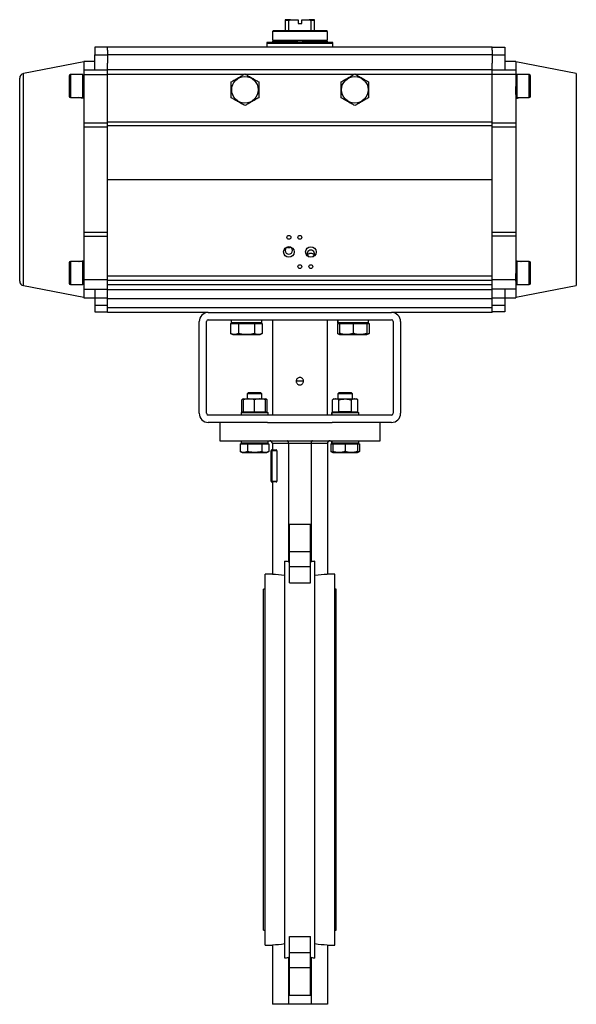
# Model space of a CAD drawing. Header units: millimetres. Extents: x 1132 to 3959, y 83 to 2899.
# Tile 2 of 7: x 1132 to 1740, y 1041 to 2115. Entities that reach past the tile are written whole.
import ezdxf

# ---------------------------------------------------------------- set-up
doc = ezdxf.new("R2010")
doc.units = ezdxf.units.MM

msp = doc.modelspace()

# ---------------------------------------------------------------- linework, layer by layer
at = {"color": 7, "linetype": 'Continuous', "lineweight": 25}
for p, q in [((1422.5, 2115.5), (1422.5, 2114.5)), ((1428.2, 2115.5), (1422.5, 2115.5)), ((1426.5, 2114.5), (1422.5, 2114.5)), ((1422.5, 2114.5), (1422.5, 2103.5)), ((1426.5, 2114.5), (1428.2, 2115.5)), ((1426.5, 2103.5), (1426.5, 2114.5)), ((1428.2, 2115.5), (1436.5, 2115.5)), ((1436.5, 2115.5), (1436.5, 2111.5)), ((1436.5, 2111.5), (1440.5, 2111.5)), ((1440.5, 2111.5), (1440.5, 2115.5)), ((1440.5, 2115.5), (1448.7, 2115.5)), ((1448.7, 2115.5), (1450.5, 2114.5)), ((1454.5, 2115.5), (1448.7, 2115.5)), ((1450.5, 2114.5), (1450.5, 2103.5)), ((1454.5, 2114.5), (1450.5, 2114.5)), ((1454.5, 2114.5), (1454.5, 2115.5)), ((1454.5, 2103.5), (1454.5, 2114.5)), ((1409.5, 2103.5), (1408.5, 2102.5)), ((1408.5, 2102.5), (1408.5, 2093)), ((1468.5, 2102.5), (1408.5, 2102.5)), ((1438.5, 2103.5), (1409.5, 2103.5)), ((1467.5, 2103.5), (1438.5, 2103.5)), ((1468.5, 2102.5), (1467.5, 2103.5)), ((1468.5, 2093), (1468.5, 2102.5)), ((1228.5, 2085.5), (1214.5, 2085.5)), ((1214.5, 2085.5), (1214.5, 2077.1)), ((1228.5, 2086), (1648.5, 2086)), ((1228.5, 2082.2), (1228.5, 2086)), ((1402.5, 2090.7), (1402.5, 2089.5)), ((1474.5, 2090.7), (1402.5, 2090.7)), ((1402.5, 2089.5), (1402.5, 2086)), ((1474.5, 2089.5), (1402.5, 2089.5)), ((1408.5, 2093), (1468.5, 2093)), ((1408.5, 2091.9), (1408.5, 2090.9)), ((1430.5, 2091.9), (1408.5, 2091.9)), ((1408.5, 2090.9), (1408.5, 2090.7)), ((1430.5, 2090.9), (1408.5, 2090.9)), ((1410.5, 2093), (1410.5, 2091.9)), ((1430.5, 2090.9), (1430.5, 2091.9)), ((1431.4, 2091.9), (1430.5, 2091.9)), ((1430.5, 2090.9), (1431.4, 2090.9)), ((1431.4, 2091.9), (1431.4, 2090.9)), ((1435.5, 2091.9), (1431.4, 2091.9)), ((1431.4, 2090.9), (1435.5, 2090.9)), ((1435.5, 2091.9), (1435.5, 2090.9)), ((1441.5, 2090.9), (1435.5, 2090.9)), ((1441.5, 2091.9), (1441.5, 2090.9)), ((1445.5, 2091.9), (1441.5, 2091.9)), ((1441.5, 2090.9), (1445.5, 2090.9)), ((1445.5, 2091.9), (1445.5, 2090.9)), ((1446.5, 2091.9), (1445.5, 2091.9)), ((1445.5, 2090.9), (1446.5, 2090.9)), ((1446.5, 2091.9), (1446.5, 2090.9)), ((1468.5, 2091.9), (1446.5, 2091.9)), ((1468.5, 2090.9), (1446.5, 2090.9)), ((1466.5, 2091.9), (1466.5, 2093)), ((1468.5, 2090.9), (1468.5, 2091.9)), ((1468.5, 2090.7), (1468.5, 2090.9)), ((1474.5, 2089.5), (1474.5, 2090.7)), ((1474.5, 2086), (1474.5, 2089.5)), ((1648.5, 2082.2), (1648.5, 2086)), ((1648.5, 2085.5), (1662.5, 2085.5)), ((1662.5, 2085.5), (1662.5, 2077.1)), ((1214.5, 2060.5), (1214.5, 2077.1)), ((1214.5, 2077.1), (1228.5, 2077.1)), ((1228.5, 2082.2), (1228.5, 2077.1)), ((1228.5, 2077.6), (1648.5, 2077.6)), ((1228.5, 2077.1), (1228.5, 2067.9)), ((1648.5, 2082.2), (1648.5, 2077.1)), ((1648.5, 2077.1), (1662.5, 2077.1)), ((1648.5, 2077.1), (1648.5, 2067.9)), ((1662.5, 2077.1), (1662.5, 2060.5)), ((1202.5, 2069.5), (1136.5, 2056.7)), ((1214.5, 2070), (1202.5, 2070)), ((1202.5, 2070), (1202.5, 2060.5)), ((1228.5, 2061), (1228.5, 2067.9)), ((1648.5, 2061), (1648.5, 2067.9)), ((1674.5, 2070), (1662.5, 2070)), ((1674.5, 2070), (1674.5, 2060.5)), ((1740.4, 2056.7), (1674.5, 2069.5)), ((1201.5, 2055.5), (1188, 2055.5)), ((1201.5, 2043), (1201.5, 2055.5)), ((1202.1, 2055), (1201.5, 2055)), ((1228.5, 2060.5), (1202.5, 2060.5)), ((1202.5, 2060.5), (1202.5, 2055.5)), ((1202.5, 2055.5), (1228.5, 2055.5)), ((1202.5, 2055.5), (1202.5, 2002.8)), ((1228.5, 2061), (1648.5, 2061)), ((1228.5, 2056), (1228.5, 2061)), ((1228.5, 2004), (1228.5, 2056)), ((1648.5, 2056), (1648.5, 2061)), ((1674.5, 2060.5), (1648.5, 2060.5)), ((1648.5, 2004), (1648.5, 2056)), ((1674.5, 2055.5), (1648.5, 2055.5)), ((1674.5, 2060.5), (1674.5, 2055.5)), ((1674.5, 2055.5), (1674.5, 2002.8)), ((1675.5, 2055), (1674.8, 2055)), ((1689, 2055.5), (1675.5, 2055.5)), ((1675.5, 2055.5), (1675.5, 2030.5)), ((1201.5, 2030.5), (1201.5, 2043)), ((1202.5, 2051), (1202.2, 2051)), ((1674.8, 2051), (1674.5, 2051)), ((1675.5, 2043), (1674.5, 2043)), ((1675.5, 2044), (1675, 2044)), ((1201.5, 2031), (1202.3, 2031)), ((1202.3, 2035), (1202.5, 2035)), ((1674.5, 2035), (1674.5, 2035)), ((1674.6, 2031), (1675.5, 2031)), ((1188, 2030.5), (1201.5, 2030.5)), ((1675.5, 2030.5), (1689, 2030.5)), ((1202.5, 2002.8), (1228.5, 2002.8)), ((1202.5, 2002.8), (1202.5, 1998.3)), ((1228.5, 2004), (1648.5, 2004)), ((1228.5, 1999.5), (1228.5, 2004)), ((1228.5, 1941), (1228.5, 1999.5)), ((1648.5, 1999.5), (1228.5, 1999.5)), ((1648.5, 1999.5), (1648.5, 2004)), ((1648.5, 2002.8), (1674.5, 2002.8)), ((1648.5, 1941), (1648.5, 1999.5)), ((1674.5, 2002.8), (1674.5, 1998.3)), ((1228.5, 1998.3), (1202.5, 1998.3)), ((1202.5, 1998.3), (1202.5, 1883.6)), ((1674.5, 1998.3), (1648.5, 1998.3)), ((1674.5, 1998.3), (1674.5, 1883.6)), ((1228.5, 1941), (1648.5, 1941)), ((1228.5, 1836), (1228.5, 1941)), ((1648.5, 1836), (1648.5, 1941)), ((1202.5, 1883.6), (1228.5, 1883.6)), ((1202.5, 1883.6), (1202.5, 1879.2)), ((1648.5, 1883.6), (1674.5, 1883.6)), ((1674.5, 1883.6), (1674.5, 1879.2)), ((1202.5, 1879.2), (1228.5, 1879.2)), ((1202.5, 1879.2), (1202.5, 1831.5)), ((1674.5, 1879.2), (1648.5, 1879.2)), ((1674.5, 1879.2), (1674.5, 1831.5)), ((1428.6, 1867), (1428.6, 1867.1)), ((1201.5, 1851.5), (1188, 1851.5)), ((1201.5, 1839), (1201.5, 1851.5)), ((1202.1, 1851), (1201.5, 1851)), ((1675.5, 1851), (1674.8, 1851)), ((1689, 1851.5), (1675.5, 1851.5)), ((1675.5, 1851.5), (1675.5, 1826.5)), ((1201.5, 1826.5), (1201.5, 1839)), ((1202.5, 1847), (1202.2, 1847)), ((1674.8, 1847), (1674.5, 1847)), ((1675.5, 1839), (1674.5, 1839)), ((1675.5, 1840), (1675, 1840)), ((1201.5, 1827), (1202.3, 1827)), ((1202.3, 1831), (1202.5, 1831)), ((1228.5, 1831.5), (1202.5, 1831.5)), ((1202.5, 1831.5), (1202.5, 1821.5)), ((1228.5, 1836), (1648.5, 1836)), ((1228.5, 1831), (1228.5, 1836)), ((1648.5, 1831), (1228.5, 1831)), ((1228.5, 1826), (1228.5, 1831)), ((1648.5, 1831), (1648.5, 1836)), ((1674.5, 1831.5), (1648.5, 1831.5)), ((1648.5, 1826), (1648.5, 1831)), ((1674.5, 1831.5), (1674.5, 1821.5)), ((1674.6, 1827), (1675.5, 1827)), ((1136.5, 1825.3), (1202.5, 1812.5)), ((1188, 1826.5), (1201.5, 1826.5)), ((1202.5, 1821.5), (1228.5, 1821.5)), ((1202.5, 1821.5), (1202.5, 1812)), ((1214.5, 1821.5), (1214.5, 1811.5)), ((1648.5, 1826), (1228.5, 1826)), ((1228.5, 1821), (1228.5, 1826)), ((1228.5, 1821), (1648.5, 1821)), ((1228.5, 1811), (1228.5, 1821)), ((1648.5, 1821), (1648.5, 1826)), ((1674.5, 1821.5), (1648.5, 1821.5)), ((1648.5, 1811), (1648.5, 1821)), ((1662.5, 1821.5), (1662.5, 1811.5)), ((1674.5, 1812.5), (1740.4, 1825.3)), ((1674.5, 1821.5), (1674.5, 1812)), ((1675.5, 1826.5), (1689, 1826.5)), ((1202.5, 1812), (1214.5, 1812)), ((1228.5, 1811.5), (1214.5, 1811.5)), ((1214.5, 1811.5), (1214.5, 1803.5)), ((1648.5, 1811), (1228.5, 1811)), ((1228.5, 1801), (1228.5, 1811)), ((1662.5, 1811.5), (1648.5, 1811.5)), ((1648.5, 1801), (1648.5, 1811)), ((1662.5, 1812), (1674.5, 1812)), ((1662.5, 1811.5), (1662.5, 1803.5)), ((1228.5, 1803.5), (1214.5, 1803.5)), ((1214.5, 1803.5), (1214.5, 1796.5)), ((1214.5, 1796.5), (1228.5, 1796.5)), ((1648.5, 1801), (1228.5, 1801)), ((1228.5, 1796), (1228.5, 1801)), ((1338.5, 1796), (1228.5, 1796)), ((1338.5, 1796), (1538.5, 1796)), ((1648.5, 1796), (1538.5, 1796)), ((1662.5, 1803.5), (1648.5, 1803.5)), ((1648.5, 1796), (1648.5, 1801)), ((1662.5, 1796.5), (1648.5, 1796.5)), ((1662.5, 1803.5), (1662.5, 1796.5)), ((1328.5, 1686), (1328.5, 1786)), ((1336.5, 1686), (1336.5, 1786)), ((1338.5, 1788), (1538.5, 1788)), ((1362.8, 1784), (1362.8, 1773.1)), ((1362.8, 1784), (1371.5, 1784)), ((1363.3, 1788), (1363.3, 1784.8)), ((1396.9, 1784.8), (1363.3, 1784.8)), ((1366.3, 1784.8), (1366.3, 1784)), ((1371.5, 1784), (1371.5, 1773.1)), ((1371.5, 1784), (1388.8, 1784)), ((1388.8, 1784), (1388.8, 1773.1)), ((1388.8, 1784), (1397.4, 1784)), ((1394, 1784), (1394, 1784.8)), ((1396.9, 1784.8), (1396.9, 1788)), ((1397.4, 1784), (1397.4, 1773.1)), ((1408.5, 1788), (1408.5, 1684)), ((1468.5, 1684), (1468.5, 1788)), ((1479.5, 1784), (1479.5, 1773.1)), ((1479.5, 1784), (1481.8, 1784)), ((1480, 1788), (1480, 1784.8)), ((1480, 1784.8), (1480, 1788)), ((1513.6, 1784.8), (1480, 1784.8)), ((1480, 1784.8), (1480, 1784.8)), ((1481.8, 1784), (1481.8, 1773.1)), ((1481.8, 1784), (1496.8, 1784)), ((1483, 1784.8), (1483, 1784)), ((1496.8, 1784), (1496.8, 1773.1)), ((1496.8, 1784), (1511.8, 1784)), ((1510.7, 1784), (1510.7, 1784.8)), ((1511.8, 1784), (1514.1, 1784)), ((1511.8, 1784), (1511.8, 1773.1)), ((1513.6, 1784.8), (1513.6, 1788)), ((1514.1, 1784), (1514.1, 1773.1)), ((1540.5, 1786), (1540.5, 1686)), ((1548.5, 1786), (1548.5, 1686)), ((1362.8, 1773.1), (1365.1, 1771.8)), ((1395.1, 1771.8), (1397.4, 1773.1)), ((1479.5, 1773.1), (1481.8, 1771.8)), ((1511.8, 1771.8), (1514.1, 1773.1)), ((1365.1, 1771.8), (1367.1, 1771.8)), ((1367.1, 1771.8), (1380.1, 1771.8)), ((1380.1, 1771.8), (1393.1, 1771.8)), ((1393.1, 1771.8), (1395.1, 1771.8)), ((1481.8, 1771.8), (1489.3, 1771.8)), ((1489.3, 1771.8), (1504.3, 1771.8)), ((1504.3, 1771.8), (1511.8, 1771.8)), ((1442.5, 1721), (1434.5, 1721)), ((1377, 1701.6), (1375.1, 1700.5)), ((1375.1, 1687.6), (1375.1, 1700.5)), ((1377, 1701.6), (1383, 1701.6)), ((1377, 1687.6), (1377, 1700.5)), ((1382.1, 1708.2), (1381, 1707.1)), ((1381, 1707.1), (1381, 1701.6)), ((1397, 1707.1), (1381, 1707.1)), ((1395.9, 1708.2), (1382.1, 1708.2)), ((1383, 1701.6), (1395, 1701.6)), ((1389, 1687.6), (1389, 1700.5)), ((1395, 1701.6), (1401, 1701.6)), ((1397, 1707.1), (1395.9, 1708.2)), ((1397, 1701.6), (1397, 1707.1)), ((1402.8, 1700.5), (1401, 1701.6)), ((1401, 1687.6), (1401, 1700.5)), ((1402.8, 1687.6), (1402.8, 1700.5)), ((1476, 1701.6), (1474.1, 1700.5)), ((1474.1, 1687.6), (1474.1, 1700.5)), ((1476, 1701.6), (1477.6, 1701.6)), ((1477.6, 1701.6), (1488, 1701.6)), ((1481.1, 1708.2), (1480, 1707.1)), ((1480, 1707.1), (1480, 1701.6)), ((1496, 1707.1), (1480, 1707.1)), ((1481, 1687.6), (1481, 1700.5)), ((1494.9, 1708.2), (1481.1, 1708.2)), ((1488, 1701.6), (1498.4, 1701.6)), ((1496, 1707.1), (1494.9, 1708.2)), ((1494.9, 1687.6), (1494.9, 1700.5)), ((1496, 1701.6), (1496, 1707.1)), ((1498.4, 1701.6), (1500, 1701.6)), ((1501.8, 1700.5), (1500, 1701.6)), ((1501.8, 1687.6), (1501.8, 1700.5)), ((1375.1, 1687.6), (1377, 1687.6)), ((1377, 1687.6), (1377, 1686.8)), ((1377, 1687.6), (1383, 1687.6)), ((1383, 1687.6), (1389, 1687.6)), ((1389, 1687.6), (1395, 1687.6)), ((1395, 1687.6), (1401, 1687.6)), ((1401, 1686.8), (1401, 1687.6)), ((1401, 1687.6), (1402.8, 1687.6)), ((1474.1, 1687.6), (1477.6, 1687.6)), ((1476, 1687.6), (1476, 1686.8)), ((1477.6, 1687.6), (1481, 1687.6)), ((1488, 1687.6), (1481, 1687.6)), ((1494.9, 1687.6), (1488, 1687.6)), ((1494.9, 1687.6), (1498.4, 1687.6)), ((1498.4, 1687.6), (1501.8, 1687.6)), ((1500, 1686.8), (1500, 1687.6)), ((1538.5, 1684), (1338.5, 1684)), ((1374.3, 1686.8), (1374.3, 1684)), ((1374.3, 1686.8), (1403.7, 1686.8)), ((1403.7, 1684), (1403.7, 1686.8)), ((1473.3, 1686.8), (1473.3, 1684)), ((1473.3, 1686.8), (1473.3, 1686.8)), ((1473.3, 1686.8), (1502.7, 1686.8)), ((1473.3, 1684), (1473.3, 1686.8)), ((1502.7, 1684), (1502.7, 1686.8)), ((1403, 1676), (1338.5, 1676)), ((1351, 1676), (1351, 1656)), ((1403, 1676), (1473.9, 1676)), ((1538.5, 1676), (1473.9, 1676)), ((1526, 1656), (1526, 1676)), ((1351, 1656), (1526, 1656)), ((1374.3, 1656), (1374.3, 1653.2)), ((1403.7, 1653.2), (1403.7, 1656)), ((1473.3, 1656), (1473.3, 1653.2)), ((1473.3, 1653.2), (1473.3, 1656)), ((1502.7, 1653.2), (1502.7, 1656)), ((1373.4, 1652.6), (1373.4, 1644.4)), ((1373.4, 1652.6), (1377.3, 1652.6)), ((1373.4, 1644.4), (1375.5, 1643.2)), ((1403.7, 1653.2), (1374.3, 1653.2)), ((1375.5, 1653.2), (1375.5, 1652.6)), ((1377.3, 1652.6), (1381.2, 1652.6)), ((1381.2, 1652.6), (1381.2, 1644.4)), ((1381.2, 1652.6), (1389, 1652.6)), ((1389, 1652.6), (1396.8, 1652.6)), ((1396.8, 1652.6), (1396.8, 1644.4)), ((1396.8, 1652.6), (1400.7, 1652.6)), ((1400.7, 1652.6), (1404.6, 1652.6)), ((1402.5, 1652.6), (1402.5, 1653.2)), ((1402.5, 1643.2), (1404.6, 1644.4)), ((1404.6, 1652.6), (1404.6, 1644.4)), ((1408, 1645), (1407, 1645)), ((1407, 1612), (1407, 1645)), ((1408, 1645), (1408, 1646)), ((1408, 1646), (1412.5, 1646)), ((1413.5, 1645), (1408, 1645)), ((1408, 1645), (1408, 1612)), ((1426, 1653), (1408.5, 1653)), ((1408.5, 1653), (1408.5, 1646)), ((1413.5, 1645), (1413.5, 1612)), ((1450.9, 1653), (1426, 1653)), ((1426, 1653), (1426, 1523.9)), ((1468.5, 1653), (1450.9, 1653)), ((1450.9, 1653), (1450.9, 1523.9)), ((1468.5, 1653), (1468.5, 1510.1)), ((1472.4, 1652.6), (1472.4, 1644.4)), ((1472.4, 1652.6), (1474.5, 1652.6)), ((1472.4, 1644.4), (1474.5, 1643.2)), ((1473.3, 1653.2), (1473.3, 1653.2)), ((1502.7, 1653.2), (1473.3, 1653.2)), ((1474.5, 1653.2), (1474.5, 1652.6)), ((1474.5, 1652.6), (1474.5, 1644.4)), ((1474.5, 1652.6), (1481.2, 1652.6)), ((1481.2, 1652.6), (1488, 1652.6)), ((1488, 1652.6), (1488, 1644.4)), ((1488, 1652.6), (1494.7, 1652.6)), ((1494.7, 1652.6), (1501.5, 1652.6)), ((1501.5, 1652.6), (1501.5, 1653.2)), ((1501.5, 1652.6), (1503.5, 1652.6)), ((1501.5, 1652.6), (1501.5, 1644.4)), ((1501.5, 1643.2), (1503.5, 1644.4)), ((1503.5, 1652.6), (1503.5, 1644.4)), ((1375.5, 1643.2), (1377.3, 1643.2)), ((1377.3, 1643.2), (1389, 1643.2)), ((1389, 1643.2), (1400.7, 1643.2)), ((1400.7, 1643.2), (1402.5, 1643.2)), ((1474.5, 1643.2), (1481.2, 1643.2)), ((1481.2, 1643.2), (1494.7, 1643.2)), ((1494.7, 1643.2), (1501.5, 1643.2)), ((1407, 1612), (1408, 1612)), ((1408, 1612), (1413.5, 1612)), ((1408, 1611), (1408, 1612)), ((1412.5, 1611), (1408, 1611)), ((1408.5, 1611), (1408.5, 1510.1)), ((1427, 1535), (1427, 1565)), ((1427, 1565), (1450, 1565)), ((1450, 1535), (1450, 1565)), ((1427, 1518.6), (1427, 1535)), ((1427, 1535), (1450, 1535)), ((1450, 1518.6), (1450, 1535)), ((1422, 1091.5), (1422, 1524.4)), ((1426, 1523.9), (1427, 1523.9)), ((1427, 1500.9), (1427, 1518.6)), ((1427, 1518.6), (1450, 1518.6)), ((1450, 1523.9), (1450.9, 1523.9)), ((1450, 1500.9), (1450, 1518.6)), ((1455, 1091.5), (1455, 1524.4)), ((1408.5, 1510.5), (1400.4, 1510.5)), ((1400.4, 1308), (1400.4, 1510.5)), ((1476.6, 1510.5), (1468.5, 1510.5)), ((1476.6, 1308), (1476.6, 1510.5)), ((1400.4, 1494), (1398.7, 1494)), ((1398.7, 1308), (1398.7, 1494)), ((1427, 1500.9), (1450, 1500.9)), ((1478.2, 1494), (1476.6, 1494)), ((1478.2, 1308), (1478.2, 1494)), ((1398.7, 1121.9), (1398.7, 1308)), ((1400.4, 1105.5), (1400.4, 1308)), ((1476.6, 1105.5), (1476.6, 1308)), ((1478.2, 1121.9), (1478.2, 1308)), ((1398.7, 1121.9), (1400.4, 1121.9)), ((1476.6, 1121.9), (1478.2, 1121.9)), ((1427, 1115.1), (1450, 1115.1)), ((1427, 1097.4), (1427, 1115.1)), ((1450, 1097.4), (1450, 1115.1)), ((1400.4, 1105.5), (1408.5, 1105.5)), ((1408.5, 1105.9), (1408.5, 1041)), ((1427, 1097.4), (1450, 1097.4)), ((1427, 1081), (1427, 1097.4)), ((1450, 1081), (1450, 1097.4)), ((1468.5, 1105.9), (1468.5, 1041)), ((1468.5, 1105.5), (1476.6, 1105.5)), ((1427, 1092.1), (1426, 1092.1)), ((1426, 1092.1), (1426, 1041)), ((1450.9, 1092.1), (1450, 1092.1)), ((1450.9, 1092.1), (1450.9, 1041)), ((1427, 1051), (1427, 1081)), ((1427, 1081), (1450, 1081)), ((1450, 1051), (1450, 1081)), ((1427, 1051), (1450, 1051)), ((1426, 1041), (1408.5, 1041)), ((1450.9, 1041), (1426, 1041)), ((1468.5, 1041), (1450.9, 1041))]:
    msp.add_line(p, q, dxfattribs=at)
at = {"color": 8, "linetype": 'Continuous', "lineweight": 25}
for p, q in [((1136.5, 1941.9), (1136.5, 2056.7)), ((1188, 2055.5), (1188, 2043)), ((1228.5, 2056), (1377.9, 2056)), ((1379, 2056), (1497.9, 2056)), ((1499, 2056), (1648.5, 2056)), ((1689, 2030.5), (1689, 2055.5)), ((1740.4, 2056.7), (1740.4, 1825.3)), ((1188, 2043), (1188, 2030.5)), ((1136.5, 1825.3), (1136.5, 1941.9)), ((1188, 1851.5), (1188, 1839)), ((1689, 1826.5), (1689, 1851.5)), ((1188, 1839), (1188, 1826.5))]:
    msp.add_line(p, q, dxfattribs=at)
at = {"color": 7, "linetype": 'Continuous', "lineweight": 25}
for centre, radius in [((1378.5, 2039), 14.5), ((1498.5, 2039), 14.5), ((1426.5, 1878), 2.1), ((1438.5, 1878), 2.1), ((1426.5, 1862), 5.75), ((1450.5, 1862), 5.75), ((1438.5, 1846), 2.1), ((1450.5, 1846), 2.1)]:
    msp.add_circle(centre, radius, dxfattribs=at)
for centre, radius, start, end in [((1137.5, 2051.8), 5, 101, 180), ((1188, 2054), 1.5, 90, 180), ((1689, 2054), 1.5, 0, 90), ((1188, 2032), 1.5, 180, 270), ((1689, 2032), 1.5, 270, 0), ((1188, 1850), 1.5, 90, 180), ((1689, 1850), 1.5, 0, 90), ((1137.5, 1830.2), 5, 180, 259), ((1188, 1828), 1.5, 180, 270), ((1689, 1828), 1.5, 270, 0), ((1338.5, 1786), 10, 90, 180), ((1538.5, 1786), 10, 0, 90), ((1338.5, 1786), 2, 90, 180), ((1538.5, 1786), 2, 0, 90), ((1338.5, 1686), 10, 180, 270), ((1338.5, 1686), 2, 180, 270), ((1538.5, 1686), 2, 270, 0), ((1538.5, 1686), 10, 270, 0), ((1405.5, 1653), 3, 0, 90), ((1471.5, 1653), 3, 90, 180), ((1408, 1645), 1, 90, 180), ((1412.5, 1645), 1, 0, 90), ((1408, 1612), 1, 180, 270), ((1412.5, 1612), 1, 270, 0), ((1396, 1308), 218, 82.0902, 83.1697), ((1480.9, 1308), 218, 96.8303, 97.9098), ((1396, 1308), 202.5, 82.6441, 86.4818), ((1480.9, 1308), 202.5, 93.5182, 97.3559), ((1396, 1308), 202.5, 273.5182, 277.3559), ((1480.9, 1308), 202.5, 262.6441, 266.4818), ((1396, 1308), 218, 276.8303, 277.9098), ((1480.9, 1308), 218, 262.0902, 263.1697)]:
    msp.add_arc(centre, radius, start, end, dxfattribs=at)
for centre, major_axis, ratio, start_param, end_param in [((1426.5, 1863.6), (0, -4.14), 0.965926, 3.153032, 9.413338), ((1450.5, 1860), (0, 4.14), 0.965926, 3.848423, 8.717948), ((1424.8, 1653), (0, 3), 0.414214, 4.712389, 6.283185), ((1452.1, 1653), (0, 3), 0.414214, 0, 1.570796)]:
    msp.add_ellipse(centre, major_axis=major_axis, ratio=ratio, start_param=start_param, end_param=end_param, dxfattribs=at)
for points, knots in [([(1186.5, 2054), (1186.5, 2053.9), (1186.5, 2053.9), (1186.5, 2053.3), (1186.5, 2052.2), (1186.5, 2050.8), (1186.5, 2049.1), (1186.5, 2047.1), (1186.5, 2045), (1186.5, 2043.7), (1186.5, 2043)], [0, 0, 0, 0, 0.116516, 0.240011, 0.368641, 0.5, 0.63136, 0.759991, 0.883484, 1, 1, 1, 1]), ([(1202.1, 2054.9), (1202.1, 2054.9), (1202.1, 2054.9), (1202.1, 2053.5), (1202.2, 2050.9), (1202.2, 2047.3), (1202.2, 2043.3), (1202.2, 2039.3), (1202.3, 2035.6), (1202.3, 2032.8), (1202.3, 2031.2), (1202.3, 2030.8), (1202.4, 2031.9), (1202.4, 2033.5), (1202.4, 2034.8), (1202.4, 2035)], [0, 0, 0, 0, 0.049516, 0.134491, 0.21945, 0.304391, 0.389318, 0.474241, 0.559167, 0.644101, 0.729043, 0.813988, 0.898929, 0.983863, 1, 1, 1, 1]), ([(1363.5, 2047.6), (1364.8, 2048.4), (1367.4, 2049.9), (1371.3, 2052.2), (1375, 2054.3), (1377.3, 2055.6), (1378.5, 2056.3)], [0, 0, 0, 0, 0.264614, 0.534966, 0.765353, 1, 1, 1, 1]), ([(1378.5, 2056.3), (1379.8, 2055.5), (1382.4, 2054), (1386.3, 2051.8), (1390, 2049.6), (1392.3, 2048.3), (1393.5, 2047.6)], [0, 0, 0, 0, 0.264613, 0.534966, 0.765353, 1, 1, 1, 1]), ([(1483.5, 2047.6), (1484.8, 2048.4), (1487.4, 2049.9), (1491.3, 2052.2), (1495, 2054.3), (1497.3, 2055.6), (1498.5, 2056.3)], [0, 0, 0, 0, 0.264613, 0.534966, 0.765353, 1, 1, 1, 1]), ([(1498.5, 2056.3), (1499.8, 2055.5), (1502.4, 2054), (1506.3, 2051.8), (1510, 2049.6), (1512.3, 2048.3), (1513.5, 2047.6)], [0, 0, 0, 0, 0.264613, 0.534965, 0.765353, 1, 1, 1, 1]), ([(1675, 2044), (1674.9, 2045.3), (1674.9, 2048), (1674.9, 2051.4), (1674.9, 2053.8), (1674.9, 2055), (1674.8, 2054.9), (1674.8, 2054.9)], [0, 0, 0, 0, 0.226198, 0.452584, 0.679017, 0.905482, 1, 1, 1, 1]), ([(1674.8, 2054.8), (1674.8, 2054.4), (1674.8, 2053.7), (1674.8, 2051.9), (1674.8, 2051)], [0, 0, 0, 0, 0.523476, 1, 1, 1, 1]), ([(1690.5, 2043), (1690.5, 2043.7), (1690.5, 2045), (1690.5, 2047.1), (1690.5, 2049.1), (1690.5, 2050.8), (1690.5, 2052.2), (1690.5, 2053.3), (1690.5, 2053.9), (1690.5, 2053.9), (1690.5, 2054)], [0, 0, 0, 0, 0.116516, 0.240009, 0.36864, 0.5, 0.631359, 0.759989, 0.883484, 1, 1, 1, 1]), ([(1132.5, 1941), (1132.5, 1944.3), (1132.5, 1951.1), (1132.5, 1961.3), (1132.5, 1971.6), (1132.5, 1981.9), (1132.5, 1992), (1132.5, 2001.7), (1132.5, 2010.9), (1132.5, 2019.4), (1132.5, 2027.1), (1132.5, 2033.1), (1132.5, 2037.7), (1132.5, 2041.1), (1132.5, 2044.5), (1132.5, 2047.6), (1132.5, 2050), (1132.5, 2051.5), (1132.5, 2051.7), (1132.5, 2051.8)], [0, 0, 0, 0, 0.057282, 0.116493, 0.177463, 0.23998, 0.303793, 0.368614, 0.434124, 0.499985, 0.565845, 0.631355, 0.674574, 0.71747, 0.76002, 0.822537, 0.883507, 0.942718, 1, 1, 1, 1]), ([(1186.5, 2043), (1186.5, 2042.3), (1186.5, 2040.9), (1186.5, 2038.9), (1186.5, 2036.9), (1186.5, 2035.1), (1186.5, 2033.7), (1186.5, 2032.7), (1186.5, 2032.1), (1186.5, 2032), (1186.5, 2032)], [0, 0, 0, 0, 0.116515, 0.240012, 0.36864, 0.499999, 0.631359, 0.759988, 0.883484, 1, 1, 1, 1]), ([(1202.3, 2035), (1202.3, 2035), (1202.3, 2035), (1202.3, 2035.2), (1202.3, 2035.4), (1202.3, 2035.7), (1202.3, 2036.1), (1202.3, 2036.6), (1202.3, 2037.1), (1202.3, 2037.6), (1202.3, 2038), (1202.3, 2038.2), (1202.3, 2038.3), (1202.3, 2038.5), (1202.3, 2038.8), (1202.3, 2039.1), (1202.2, 2039.8), (1202.2, 2040.9), (1202.2, 2042.1), (1202.2, 2042.8), (1202.2, 2043)], [0, 0, 0, 0, 0.0686928, 0.1643831, 0.240126, 0.2881118, 0.359944, 0.422813, 0.4808247, 0.5566204, 0.5824847, 0.6003055, 0.6043312, 0.6351607, 0.6578957, 0.6861834, 0.7200167, 0.8408416, 0.9602605, 1, 1, 1, 1]), ([(1363.5, 2030.3), (1363.5, 2031.7), (1363.5, 2034.6), (1363.5, 2039), (1363.5, 2043.4), (1363.5, 2046.2), (1363.5, 2047.6)], [0, 0, 0, 0, 0.247727, 0.499998, 0.747253, 1, 1, 1, 1]), ([(1393.5, 2047.6), (1393.5, 2046.2), (1393.5, 2043.4), (1393.5, 2039), (1393.5, 2034.6), (1393.5, 2031.8), (1393.5, 2030.3)], [0, 0, 0, 0, 0.2477273, 0.4999976, 0.7472558, 1, 1, 1, 1]), ([(1483.5, 2030.3), (1483.5, 2031.7), (1483.5, 2034.6), (1483.5, 2039), (1483.5, 2043.4), (1483.5, 2046.2), (1483.5, 2047.6)], [0, 0, 0, 0, 0.247727, 0.499998, 0.747253, 1, 1, 1, 1]), ([(1513.5, 2047.6), (1513.5, 2046.2), (1513.5, 2043.4), (1513.5, 2039), (1513.5, 2034.6), (1513.5, 2031.8), (1513.5, 2030.3)], [0, 0, 0, 0, 0.2477273, 0.4999976, 0.7472558, 1, 1, 1, 1]), ([(1674.6, 2031.1), (1674.6, 2031.1), (1674.6, 2030.9), (1674.6, 2032), (1674.5, 2034.2), (1674.5, 2037.5), (1674.5, 2040.4), (1674.5, 2042.1), (1674.5, 2042.4)], [0, 0, 0, 0, 0.059898, 0.281937, 0.503957, 0.725953, 0.947946, 1, 1, 1, 1]), ([(1674.8, 2051), (1674.8, 2051), (1674.8, 2051), (1674.9, 2050.9), (1674.9, 2050.7), (1674.9, 2050.5), (1674.9, 2050.1), (1674.9, 2049.7), (1674.9, 2049.1), (1674.9, 2048.3), (1674.9, 2047.1), (1674.9, 2045.8), (1674.9, 2044.8), (1675, 2044.2), (1675, 2044)], [0, 0, 0, 0, 0.066508, 0.105247, 0.175338, 0.25559, 0.316777, 0.397802, 0.456405, 0.589147, 0.725308, 0.842608, 0.939174, 1, 1, 1, 1]), ([(1690.5, 2032), (1690.5, 2032), (1690.5, 2032.1), (1690.5, 2032.7), (1690.5, 2033.7), (1690.5, 2035.1), (1690.5, 2036.9), (1690.5, 2038.9), (1690.5, 2040.9), (1690.5, 2042.3), (1690.5, 2043)], [0, 0, 0, 0, 0.116516, 0.240012, 0.368641, 0.500001, 0.63136, 0.759988, 0.883485, 1, 1, 1, 1]), ([(1202.5, 2029.5), (1201.5, 2029.6), (1199.7, 2029.9), (1197.8, 2030.2), (1196.9, 2030.5), (1196.9, 2030.5)], [0, 0, 0, 0, 0.495464, 0.990091, 1, 1, 1, 1]), ([(1378.5, 2021.7), (1377.2, 2022.4), (1374.5, 2023.9), (1370.6, 2026.2), (1366.9, 2028.3), (1364.6, 2029.7), (1363.5, 2030.3)], [0, 0, 0, 0, 0.264613, 0.534965, 0.765353, 1, 1, 1, 1]), ([(1393.5, 2030.3), (1392.2, 2029.6), (1389.5, 2028), (1385.6, 2025.8), (1381.9, 2023.6), (1379.6, 2022.3), (1378.5, 2021.7)], [0, 0, 0, 0, 0.264613, 0.534966, 0.765353, 1, 1, 1, 1]), ([(1498.5, 2021.7), (1497.2, 2022.4), (1494.5, 2023.9), (1490.6, 2026.2), (1486.9, 2028.3), (1484.6, 2029.7), (1483.5, 2030.3)], [0, 0, 0, 0, 0.264613, 0.534966, 0.765353, 1, 1, 1, 1]), ([(1513.5, 2030.3), (1512.2, 2029.6), (1509.5, 2028), (1505.6, 2025.8), (1501.9, 2023.6), (1499.6, 2022.3), (1498.5, 2021.7)], [0, 0, 0, 0, 0.264614, 0.534966, 0.765353, 1, 1, 1, 1]), ([(1680, 2030.5), (1679.8, 2030.4), (1678.1, 2029.9), (1676.2, 2029.7), (1674.5, 2029.5)], [0, 0, 0, 0, 0.09223, 1, 1, 1, 1]), ([(1132.5, 1830.2), (1132.5, 1830.3), (1132.5, 1830.5), (1132.5, 1831.9), (1132.5, 1834.3), (1132.5, 1837.8), (1132.5, 1842.4), (1132.5, 1848.1), (1132.5, 1854.8), (1132.5, 1862.5), (1132.5, 1871), (1132.5, 1879.2), (1132.5, 1886.7), (1132.5, 1893.4), (1132.5, 1901.2), (1132.5, 1910.4), (1132.5, 1920.7), (1132.5, 1930.9), (1132.5, 1937.7), (1132.5, 1941)], [0, 0, 0, 0, 0.057282, 0.116493, 0.177463, 0.23998, 0.303793, 0.368614, 0.434124, 0.499985, 0.565845, 0.631356, 0.674574, 0.71747, 0.76002, 0.822537, 0.883507, 0.942718, 1, 1, 1, 1]), ([(1426.5, 1866.4), (1426, 1866.4), (1425.3, 1866.5), (1424.6, 1866.8), (1424.3, 1867)], [0, 0, 0, 0, 0.546555, 1, 1, 1, 1]), ([(1428.7, 1867.1), (1428.5, 1867), (1428, 1866.6), (1427.1, 1866.4), (1426.6, 1866.4), (1426.5, 1866.4)], [0, 0, 0, 0, 0.323046, 0.865601, 1, 1, 1, 1]), ([(1446.7, 1858.6), (1446.8, 1858.7), (1447, 1859.1), (1447.5, 1859.8), (1448.4, 1860.3), (1449.4, 1860.6), (1450.4, 1860.6), (1451.5, 1860.6), (1452.6, 1860.3), (1453.5, 1859.7), (1454, 1859), (1454.2, 1858.7)], [0, 0, 0, 0, 0.044923, 0.160601, 0.301055, 0.415254, 0.507643, 0.595493, 0.714421, 0.876435, 1, 1, 1, 1]), ([(1186.5, 1850), (1186.5, 1849.9), (1186.5, 1849.9), (1186.5, 1849.3), (1186.5, 1848.2), (1186.5, 1846.8), (1186.5, 1845.1), (1186.5, 1843.1), (1186.5, 1841), (1186.5, 1839.7), (1186.5, 1839)], [0, 0, 0, 0, 0.116516, 0.240011, 0.368641, 0.5, 0.63136, 0.759991, 0.883484, 1, 1, 1, 1]), ([(1197, 1851.5), (1197.1, 1851.5), (1198.8, 1852), (1200.7, 1852.2), (1202.5, 1852.4)], [0, 0, 0, 0, 0.092228, 1, 1, 1, 1]), ([(1202.1, 1850.9), (1202.1, 1850.9), (1202.1, 1850.9), (1202.1, 1849.5), (1202.2, 1846.9), (1202.2, 1843.3), (1202.2, 1839.3), (1202.2, 1835.3), (1202.3, 1831.6), (1202.3, 1828.8), (1202.3, 1827.2), (1202.3, 1826.8), (1202.4, 1827.9), (1202.4, 1829.5), (1202.4, 1830.8), (1202.4, 1831)], [0, 0, 0, 0, 0.049516, 0.134491, 0.21945, 0.304392, 0.389318, 0.474241, 0.559167, 0.644101, 0.729043, 0.813988, 0.898929, 0.983863, 1, 1, 1, 1]), ([(1674.5, 1852.4), (1675.4, 1852.3), (1677.3, 1852.1), (1679.2, 1851.8), (1680, 1851.5), (1680, 1851.5)], [0, 0, 0, 0, 0.495466, 0.990091, 1, 1, 1, 1]), ([(1675, 1840), (1674.9, 1841.3), (1674.9, 1844), (1674.9, 1847.4), (1674.9, 1849.8), (1674.9, 1851), (1674.8, 1850.9), (1674.8, 1850.9)], [0, 0, 0, 0, 0.226198, 0.452584, 0.679017, 0.905482, 1, 1, 1, 1]), ([(1674.8, 1850.8), (1674.8, 1850.4), (1674.8, 1849.7), (1674.8, 1847.9), (1674.8, 1847)], [0, 0, 0, 0, 0.523476, 1, 1, 1, 1]), ([(1690.5, 1839), (1690.5, 1839.7), (1690.5, 1841), (1690.5, 1843.1), (1690.5, 1845.1), (1690.5, 1846.8), (1690.5, 1848.2), (1690.5, 1849.3), (1690.5, 1849.9), (1690.5, 1849.9), (1690.5, 1850)], [0, 0, 0, 0, 0.116516, 0.240009, 0.36864, 0.5, 0.631359, 0.759989, 0.883484, 1, 1, 1, 1]), ([(1186.5, 1839), (1186.5, 1838.3), (1186.5, 1836.9), (1186.5, 1834.9), (1186.5, 1832.9), (1186.5, 1831.1), (1186.5, 1829.7), (1186.5, 1828.7), (1186.5, 1828.1), (1186.5, 1828), (1186.5, 1828)], [0, 0, 0, 0, 0.116515, 0.240012, 0.368643, 0.5, 0.631359, 0.759989, 0.883484, 1, 1, 1, 1]), ([(1674.6, 1827.1), (1674.6, 1827.1), (1674.6, 1826.9), (1674.6, 1828), (1674.5, 1830.2), (1674.5, 1833.5), (1674.5, 1836.4), (1674.5, 1838.1), (1674.5, 1838.4)], [0, 0, 0, 0, 0.059898, 0.281937, 0.503957, 0.725953, 0.947946, 1, 1, 1, 1]), ([(1674.8, 1847), (1674.8, 1847), (1674.8, 1847), (1674.9, 1846.9), (1674.9, 1846.7), (1674.9, 1846.5), (1674.9, 1846.1), (1674.9, 1845.7), (1674.9, 1845.1), (1674.9, 1844.3), (1674.9, 1843.1), (1674.9, 1841.8), (1674.9, 1840.8), (1675, 1840.2), (1675, 1840)], [0, 0, 0, 0, 0.066508, 0.105247, 0.175338, 0.25559, 0.316777, 0.397802, 0.456405, 0.589147, 0.725308, 0.842608, 0.939174, 1, 1, 1, 1]), ([(1690.5, 1828), (1690.5, 1828), (1690.5, 1828.1), (1690.5, 1828.7), (1690.5, 1829.7), (1690.5, 1831.1), (1690.5, 1832.9), (1690.5, 1834.9), (1690.5, 1836.9), (1690.5, 1838.3), (1690.5, 1839)], [0, 0, 0, 0, 0.116516, 0.240011, 0.368641, 0.5, 0.631357, 0.759988, 0.883485, 1, 1, 1, 1]), ([(1367.1, 1771.8), (1367, 1771.8), (1366.3, 1771.8), (1364.8, 1772.1), (1363.5, 1772.8), (1362.8, 1773.1)], [0, 0, 0, 0, 0.070104, 0.530792, 1, 1, 1, 1]), ([(1371.5, 1773.1), (1370.8, 1772.7), (1369.3, 1772), (1367.9, 1771.9), (1367.1, 1771.8)], [0, 0, 0, 0, 0.495458, 1, 1, 1, 1]), ([(1380.1, 1771.8), (1379, 1771.8), (1376.7, 1771.9), (1373.8, 1772.5), (1372.1, 1772.9), (1371.5, 1773.1)], [0, 0, 0, 0, 0.3839, 0.7734, 1, 1, 1, 1]), ([(1388.8, 1773.1), (1387.7, 1772.8), (1385.6, 1772.3), (1382.7, 1771.8), (1380.8, 1771.8), (1380.1, 1771.8)], [0, 0, 0, 0, 0.376205, 0.755865, 1, 1, 1, 1]), ([(1393.1, 1771.8), (1393, 1771.8), (1392.2, 1771.8), (1390.8, 1772.1), (1389.5, 1772.8), (1388.8, 1773.1)], [0, 0, 0, 0, 0.070104, 0.530791, 1, 1, 1, 1]), ([(1397.4, 1773.1), (1396.7, 1772.7), (1395.3, 1772), (1393.9, 1771.9), (1393.1, 1771.8)], [0, 0, 0, 0, 0.495458, 1, 1, 1, 1]), ([(1481.8, 1772.1), (1481.7, 1772.1), (1480.9, 1772.3), (1480.1, 1772.7), (1479.5, 1773.1)], [0, 0, 0, 0, 0.132231, 1, 1, 1, 1]), ([(1489.3, 1771.8), (1489.1, 1771.8), (1487.8, 1771.8), (1485.2, 1772.1), (1483, 1772.8), (1481.8, 1773.1)], [0, 0, 0, 0, 0.0701035, 0.5307914, 1, 1, 1, 1]), ([(1481.8, 1773.1), (1481.8, 1772.9), (1481.8, 1772.5), (1481.8, 1771.9), (1481.8, 1771.8), (1481.8, 1771.8)], [0, 0, 0, 0, 0.226601, 0.610821, 1, 1, 1, 1]), ([(1496.8, 1773.1), (1495.6, 1772.7), (1493.1, 1772), (1490.6, 1771.9), (1489.3, 1771.8)], [0, 0, 0, 0, 0.495458, 1, 1, 1, 1]), ([(1504.3, 1771.8), (1504.1, 1771.8), (1502.8, 1771.8), (1500.2, 1772.1), (1498, 1772.8), (1496.8, 1773.1)], [0, 0, 0, 0, 0.070104, 0.530792, 1, 1, 1, 1]), ([(1511.8, 1773.1), (1510.6, 1772.7), (1508.1, 1772), (1505.6, 1771.9), (1504.3, 1771.8)], [0, 0, 0, 0, 0.495458, 1, 1, 1, 1]), ([(1514.1, 1773.1), (1513.4, 1772.7), (1512.7, 1772.2), (1511.9, 1772.1), (1511.8, 1772.1)], [0, 0, 0, 0, 0.915938, 1, 1, 1, 1]), ([(1511.8, 1771.8), (1511.8, 1771.8), (1511.8, 1771.9), (1511.8, 1772.5), (1511.8, 1772.9), (1511.8, 1773.1)], [0, 0, 0, 0, 0.3839, 0.7734, 1, 1, 1, 1]), ([(1434.5, 1721), (1434.5, 1721.4), (1434.6, 1722.3), (1435.3, 1723.5), (1436.3, 1724.4), (1437.6, 1725), (1438.9, 1725), (1440.2, 1724.7), (1441.3, 1723.9), (1442.1, 1722.8), (1442.5, 1721.4), (1442.4, 1720.1), (1441.9, 1718.8), (1441, 1717.8), (1439.8, 1717.1), (1438.5, 1716.9), (1437.1, 1717.1), (1435.9, 1717.8), (1435, 1718.8), (1434.5, 1719.9), (1434.5, 1720.7), (1434.5, 1721)], [0, 0, 0, 0, 0.0533635, 0.1067149, 0.1603653, 0.2142147, 0.2677412, 0.3209311, 0.3742864, 0.4280549, 0.4818468, 0.5352259, 0.5884023, 0.6418998, 0.6957426, 0.749419, 0.8026808, 0.8559219, 0.9095643, 0.963415, 1, 1, 1, 1]), ([(1377.1, 1701.3), (1376.9, 1701.3), (1376.3, 1701.2), (1375.6, 1700.8), (1375.1, 1700.5)], [0, 0, 0, 0, 0.174373, 1, 1, 1, 1]), ([(1383, 1701.6), (1382.8, 1701.6), (1381.7, 1701.6), (1379.7, 1701.3), (1377.9, 1700.8), (1377, 1700.5)], [0, 0, 0, 0, 0.070098, 0.530789, 1, 1, 1, 1]), ([(1377, 1701.6), (1377, 1701.6), (1377, 1701.5), (1377, 1700.9), (1377, 1700.5)], [0, 0, 0, 0, 0.2686335, 1, 1, 1, 1]), ([(1389, 1700.5), (1388, 1700.8), (1386, 1701.4), (1384, 1701.5), (1383, 1701.6)], [0, 0, 0, 0, 0.495458, 1, 1, 1, 1]), ([(1395, 1701.6), (1394.8, 1701.6), (1393.7, 1701.6), (1391.7, 1701.3), (1389.9, 1700.8), (1389, 1700.5)], [0, 0, 0, 0, 0.070099, 0.530789, 1, 1, 1, 1]), ([(1401, 1700.5), (1400, 1700.8), (1398, 1701.4), (1396, 1701.5), (1395, 1701.6)], [0, 0, 0, 0, 0.495458, 1, 1, 1, 1]), ([(1401, 1701.6), (1401, 1701.6), (1401, 1701.5), (1401, 1700.9), (1401, 1700.5)], [0, 0, 0, 0, 0.2686335, 1, 1, 1, 1]), ([(1402.8, 1700.5), (1402.3, 1700.8), (1401.7, 1701.2), (1401, 1701.3), (1401, 1701.3)], [0, 0, 0, 0, 0.9159383, 1, 1, 1, 1]), ([(1477.6, 1701.6), (1477.5, 1701.6), (1476.9, 1701.6), (1475.7, 1701.3), (1474.6, 1700.8), (1474.1, 1700.5)], [0, 0, 0, 0, 0.070098, 0.530789, 1, 1, 1, 1]), ([(1481, 1700.5), (1480.5, 1700.8), (1479.3, 1701.4), (1478.2, 1701.5), (1477.6, 1701.6)], [0, 0, 0, 0, 0.495458, 1, 1, 1, 1]), ([(1481, 1700.5), (1481.6, 1700.7), (1483.9, 1701.3), (1486.2, 1701.5), (1488, 1701.6)], [0, 0, 0, 0, 0.257552, 1, 1, 1, 1]), ([(1488, 1701.6), (1488.6, 1701.6), (1490.9, 1701.5), (1493.2, 1700.9), (1494.9, 1700.5)], [0, 0, 0, 0, 0.2686335, 1, 1, 1, 1]), ([(1498.4, 1701.6), (1498.3, 1701.6), (1497.6, 1701.6), (1496.5, 1701.3), (1495.4, 1700.8), (1494.9, 1700.5)], [0, 0, 0, 0, 0.070098, 0.530789, 1, 1, 1, 1]), ([(1501.8, 1700.5), (1501.3, 1700.8), (1500.1, 1701.4), (1498.9, 1701.5), (1498.4, 1701.6)], [0, 0, 0, 0, 0.495458, 1, 1, 1, 1]), ([(1377.3, 1643.2), (1377.2, 1643.2), (1376.5, 1643.2), (1375.2, 1643.5), (1374, 1644.1), (1373.4, 1644.4)], [0, 0, 0, 0, 0.070101, 0.53079, 1, 1, 1, 1]), ([(1381.2, 1644.4), (1380.5, 1644), (1379.3, 1643.4), (1377.9, 1643.2), (1377.3, 1643.2)], [0, 0, 0, 0, 0.495458, 1, 1, 1, 1]), ([(1389, 1643.2), (1387.9, 1643.2), (1385.9, 1643.3), (1383.3, 1643.8), (1381.7, 1644.2), (1381.2, 1644.4)], [0, 0, 0, 0, 0.388869, 0.783537, 1, 1, 1, 1]), ([(1396.8, 1644.4), (1395.8, 1644.1), (1393.8, 1643.6), (1391.2, 1643.2), (1389.6, 1643.2), (1389, 1643.2)], [0, 0, 0, 0, 0.380137, 0.763854, 1, 1, 1, 1]), ([(1400.7, 1643.2), (1400.6, 1643.2), (1399.9, 1643.2), (1398.5, 1643.5), (1397.4, 1644.1), (1396.8, 1644.4)], [0, 0, 0, 0, 0.070101, 0.53079, 1, 1, 1, 1]), ([(1404.6, 1644.4), (1403.9, 1644), (1402.6, 1643.4), (1401.3, 1643.2), (1400.7, 1643.2)], [0, 0, 0, 0, 0.495458, 1, 1, 1, 1]), ([(1474.5, 1643.5), (1474.4, 1643.5), (1473.7, 1643.6), (1473, 1644), (1472.4, 1644.4)], [0, 0, 0, 0, 0.132229, 1, 1, 1, 1]), ([(1481.2, 1643.2), (1481.1, 1643.2), (1479.8, 1643.2), (1477.6, 1643.5), (1475.5, 1644.1), (1474.5, 1644.4)], [0, 0, 0, 0, 0.070101, 0.53079, 1, 1, 1, 1]), ([(1474.5, 1644.4), (1474.5, 1644.2), (1474.5, 1643.8), (1474.5, 1643.3), (1474.5, 1643.2), (1474.5, 1643.2)], [0, 0, 0, 0, 0.216464, 0.605671, 1, 1, 1, 1]), ([(1488, 1644.4), (1486.9, 1644), (1484.7, 1643.4), (1482.4, 1643.2), (1481.2, 1643.2)], [0, 0, 0, 0, 0.495458, 1, 1, 1, 1]), ([(1494.7, 1643.2), (1494.6, 1643.2), (1493.3, 1643.2), (1491.1, 1643.5), (1489, 1644.1), (1488, 1644.4)], [0, 0, 0, 0, 0.070101, 0.53079, 1, 1, 1, 1]), ([(1501.5, 1644.4), (1500.4, 1644), (1498.2, 1643.4), (1495.9, 1643.2), (1494.7, 1643.2)], [0, 0, 0, 0, 0.495458, 1, 1, 1, 1]), ([(1503.5, 1644.4), (1502.9, 1644), (1502.2, 1643.6), (1501.5, 1643.5), (1501.5, 1643.5)], [0, 0, 0, 0, 0.915939, 1, 1, 1, 1]), ([(1501.5, 1643.2), (1501.5, 1643.2), (1501.5, 1643.3), (1501.5, 1643.8), (1501.5, 1644.2), (1501.5, 1644.4)], [0, 0, 0, 0, 0.388869, 0.783537, 1, 1, 1, 1])]:
    msp.add_open_spline(points, degree=3, knots=knots, dxfattribs=at)

doc.saveas('drawing.dxf')
